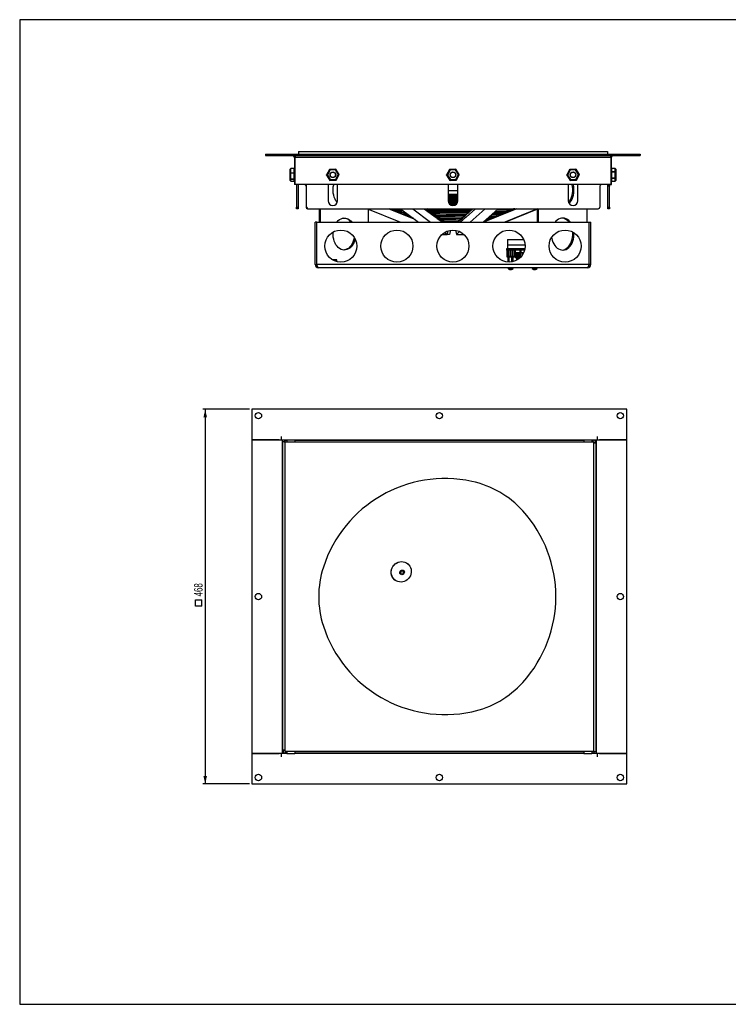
# Model space of a CAD drawing. Extents: x 14 to 1784, y 15 to 1245.
# Tile 1 of 3: x 14 to 899, y 15 to 1245. Entities that reach past the tile are written whole.
import ezdxf
from ezdxf.enums import TextEntityAlignment as Align

# ---------------------------------------------------------------- set-up
doc = ezdxf.new("R2010")
doc.units = 0
doc.header["$LTSCALE"] = 3
doc.linetypes.add('CENTERX2', pattern=[20.32, 12.7, -2.54, 2.54, -2.54])
doc.layers.get('0').update_dxf_attribs({"linetype": 'CONTINUOUS'})
doc.layers.add('LAYER1', color=2, linetype='CONTINUOUS')
doc.layers.add('LAYER2', color=3, linetype='CENTERX2')
doc.dimstyles.new('SLDDIMSTYLE0', dxfattribs={"dimtxt": 10.5, "dimasz": 9.906, "dimexe": 0, "dimexo": 0.0625, "dimgap": 2.625, "dimtad": 1, "dimlfac": 0.75, "dimrnd": 1e-09, "dimzin": 12, "dimsah": 1, "dimcen": 0.09, "dimazin": 3, "dimtfac": 1, "dimtofl": 0, "dimtmove": 0, "dimatfit": 3})

# ---------------------------------------------------------------- blocks, each defined once
blk = doc.blocks.new('SW_SYMBOL_MOD_BOX')
at = {"layer": 'LAYER2', "color": 0, "linetype": 'CONTINUOUS'}
for p, q in [((600, 600), (600, 2400)), ((600, 2400), (2400, 2400)), ((600, 600), (2400, 600)), ((2400, 2400), (2400, 600))]:
    blk.add_line(p, q, dxfattribs=at)
blk = doc.blocks.new('_D')
at = {"layer": 'LAYER2', "color": 3, "linetype": 'CONTINUOUS'}
for p, q in [((301.5, 758.3), (243.1, 758.3)), ((246.1, 758.3), (246.1, 290.3)), ((301.5, 290.3), (243.1, 290.3))]:
    blk.add_line(p, q, dxfattribs=at)
for points in [[(246.1, 758.3), (243.9, 748.4), (248.3, 748.4)], [(246.1, 290.3), (248.3, 300.2), (243.9, 300.2)]]:
    blk.add_solid(points, dxfattribs=at)
at = {"layer": 'LAYER2', "color": 3, "linetype": 'CONTINUOUS', "xscale": 0.0044707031, "yscale": 0.0044707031, "zscale": 0.0044707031, "rotation": 90}
blk.add_blockref('SW_SYMBOL_MOD_BOX', (244.7, 509.6), dxfattribs=at)
at = {"layer": 'LAYER2', "color": 3, "linetype": 'CONTINUOUS', "width": 0.7}
blk.add_text('468', height=10.5, rotation=90, dxfattribs=at).set_placement((245.9, 524.6, 17.5), align=Align.BOTTOM_LEFT)

msp = doc.modelspace()

# ---------------------------------------------------------------- linework, layer by layer
at = {"color": 7, "linetype": 'CONTINUOUS'}
for p, q in [((1784.397, 1245), (14.397, 1244.996)), ((14.397, 1244.996), (14.4, 14.996)), ((14.4, 14.996), (1784.4, 15))]:
    msp.add_line(p, q, dxfattribs=at)
at = {"layer": 'LAYER1', "color": 2, "linetype": 'CONTINUOUS'}
for p, q in [((321.52, 1077.219), (321.52, 1075.219)), ((321.52, 1077.219), (789.52, 1077.219)), ((321.52, 1075.219), (789.52, 1075.219)), ((357.52, 1073.219), (357.52, 1039.219)), ((357.52, 1073.219), (358.52, 1073.219)), ((358.52, 1075.219), (358.52, 1073.219)), ((358.52, 1073.219), (752.52, 1073.219)), ((358.52, 1039.219), (358.52, 1073.219)), ((362.52, 1080.219), (362.52, 1077.219)), ((362.52, 1080.219), (748.52, 1080.219)), ((748.52, 1080.219), (748.52, 1077.219)), ((752.52, 1073.219), (752.52, 1075.219)), ((752.52, 1073.219), (752.52, 1039.219)), ((753.52, 1073.219), (752.52, 1073.219)), ((753.52, 1039.219), (753.52, 1073.219)), ((789.52, 1077.219), (789.52, 1075.219)), ((352.22, 1053.232), (352.22, 1057.862)), ((357.32, 1058.963), (353.22, 1058.963)), ((353.22, 1058.954), (353.22, 1058.963)), ((353.22, 1058.958), (353.22, 1058.91)), ((353.22, 1053.651), (353.22, 1058.91)), ((357.32, 1058.91), (353.22, 1058.91)), ((357.32, 1058.91), (357.32, 1058.963)), ((357.32, 1053.651), (357.32, 1058.91)), ((401.219, 1057.859), (397.612, 1051.014)), ((409.119, 1058.263), (401.388, 1057.965)), ((408.696, 1057.246), (408.995, 1057.966)), ((409.12, 1057.9), (408.696, 1057.246)), ((413.42, 1051.624), (409.296, 1058.17)), ((551.219, 1057.859), (547.612, 1051.014)), ((559.119, 1058.263), (551.388, 1057.965)), ((558.696, 1057.246), (558.995, 1057.966)), ((559.12, 1057.9), (558.696, 1057.246)), ((563.42, 1051.624), (559.296, 1058.17)), ((701.219, 1057.859), (697.612, 1051.014)), ((709.119, 1058.263), (701.388, 1057.965)), ((708.696, 1057.246), (708.995, 1057.966)), ((709.12, 1057.9), (708.696, 1057.246)), ((713.42, 1051.624), (709.296, 1058.17)), ((757.82, 1059.15), (753.72, 1059.15)), ((753.72, 1059.15), (753.72, 1059.119)), ((753.72, 1059.119), (753.72, 1054.987)), ((757.82, 1059.119), (753.72, 1059.119)), ((757.82, 1059.119), (757.82, 1059.15)), ((757.82, 1059.119), (757.82, 1054.987)), ((758.82, 1058.027), (758.82, 1054.388)), ((352.22, 1046.589), (352.22, 1053.232)), ((352.22, 1044.577), (352.22, 1046.589)), ((353.22, 1053.651), (353.22, 1053.564)), ((353.22, 1053.651), (357.32, 1053.651)), ((353.22, 1053.564), (353.22, 1053.46)), ((353.22, 1045.917), (353.22, 1053.46)), ((357.32, 1053.46), (353.22, 1053.46)), ((353.22, 1045.917), (357.32, 1045.917)), ((353.22, 1045.917), (353.22, 1045.825)), ((353.22, 1045.825), (353.22, 1045.77)), ((357.32, 1045.77), (353.22, 1045.77)), ((353.22, 1043.485), (353.22, 1045.77)), ((357.32, 1053.46), (357.32, 1053.651)), ((357.32, 1045.917), (357.32, 1053.46)), ((357.32, 1045.776), (357.32, 1045.917)), ((357.32, 1045.77), (357.32, 1045.776)), ((357.32, 1043.485), (357.32, 1045.77)), ((397.62, 1050.815), (401.743, 1044.269)), ((397.934, 1050.998), (398.712, 1050.957)), ((398.712, 1050.957), (397.94, 1050.856)), ((401.888, 1056.984), (398.712, 1050.957)), ((398.712, 1050.957), (402.343, 1045.192)), ((401.888, 1056.984), (401.415, 1057.602)), ((401.535, 1057.678), (401.888, 1056.984)), ((408.696, 1057.246), (401.888, 1056.984)), ((412.327, 1051.482), (408.696, 1057.246)), ((409.151, 1045.455), (412.327, 1051.482)), ((409.82, 1044.58), (413.427, 1051.424)), ((412.327, 1051.482), (413.1, 1051.583)), ((413.105, 1051.441), (412.327, 1051.482)), ((547.62, 1050.815), (551.743, 1044.269)), ((547.934, 1050.998), (548.712, 1050.957)), ((548.712, 1050.957), (547.94, 1050.856)), ((551.888, 1056.984), (548.712, 1050.957)), ((548.712, 1050.957), (552.343, 1045.192)), ((551.888, 1056.984), (551.415, 1057.602)), ((551.535, 1057.678), (551.888, 1056.984)), ((558.696, 1057.246), (551.888, 1056.984)), ((562.327, 1051.482), (558.696, 1057.246)), ((559.151, 1045.455), (562.327, 1051.482)), ((559.82, 1044.58), (563.427, 1051.424)), ((562.327, 1051.482), (563.1, 1051.583)), ((563.105, 1051.441), (562.327, 1051.482)), ((697.62, 1050.815), (701.743, 1044.269)), ((697.934, 1050.998), (698.712, 1050.957)), ((698.712, 1050.957), (697.94, 1050.856)), ((701.888, 1056.984), (698.712, 1050.957)), ((698.712, 1050.957), (702.343, 1045.192)), ((701.888, 1056.984), (701.415, 1057.602)), ((701.535, 1057.678), (701.888, 1056.984)), ((708.696, 1057.246), (701.888, 1056.984)), ((712.327, 1051.482), (708.696, 1057.246)), ((709.151, 1045.455), (712.327, 1051.482)), ((709.82, 1044.58), (713.427, 1051.424)), ((712.327, 1051.482), (713.1, 1051.583)), ((713.105, 1051.441), (712.327, 1051.482)), ((753.72, 1054.987), (753.72, 1054.81)), ((753.72, 1054.987), (757.82, 1054.987)), ((753.72, 1054.81), (753.72, 1047.079)), ((757.82, 1054.81), (753.72, 1054.81)), ((753.72, 1047.079), (757.82, 1047.079)), ((753.72, 1047.079), (753.72, 1046.91)), ((753.72, 1046.91), (753.72, 1043.312)), ((757.82, 1046.91), (753.72, 1046.91)), ((757.82, 1054.911), (757.82, 1054.987)), ((757.82, 1054.81), (757.82, 1054.911)), ((757.82, 1054.81), (757.82, 1047.079)), ((757.82, 1046.98), (757.82, 1047.079)), ((757.82, 1046.91), (757.82, 1046.98)), ((757.82, 1046.91), (757.82, 1043.312)), ((758.82, 1054.388), (758.82, 1047.581)), ((758.82, 1047.581), (758.82, 1044.412)), ((353.22, 1043.485), (357.32, 1043.485)), ((353.22, 1043.485), (353.22, 1043.476)), ((353.22, 1043.476), (357.32, 1043.476)), ((357.32, 1043.476), (357.32, 1043.485)), ((358.52, 1039.219), (357.52, 1039.219)), ((752.52, 1039.219), (358.52, 1039.219)), ((360.02, 1038.991), (360.02, 1039.219)), ((362.02, 1038.991), (360.02, 1038.991)), ((360.02, 1038.991), (360.02, 1010.819)), ((362.02, 1039.219), (362.02, 1038.991)), ((362.02, 1038.991), (362.02, 1010.819)), ((370.62, 1039.219), (371.434, 1038.405)), ((372.02, 1036.991), (372.02, 1010.819)), ((372.713, 1010.819), (372.713, 1038.991)), ((399.52, 1039.219), (399.52, 1018.819)), ((401.919, 1044.539), (402.343, 1045.192)), ((401.92, 1044.175), (409.651, 1044.474)), ((402.343, 1045.192), (402.044, 1044.473)), ((402.343, 1045.192), (409.151, 1045.455)), ((409.505, 1044.761), (409.151, 1045.455)), ((409.151, 1045.455), (409.624, 1044.837)), ((411.52, 1018.819), (411.52, 1039.219)), ((549.52, 1039.219), (549.52, 1018.819)), ((551.919, 1044.539), (552.343, 1045.192)), ((551.92, 1044.175), (559.651, 1044.474)), ((552.343, 1045.192), (552.044, 1044.473)), ((552.343, 1045.192), (559.151, 1045.455)), ((559.505, 1044.761), (559.151, 1045.455)), ((559.151, 1045.455), (559.624, 1044.837)), ((561.52, 1018.819), (561.52, 1039.219)), ((699.52, 1039.219), (699.52, 1018.819)), ((701.919, 1044.539), (702.343, 1045.192)), ((701.92, 1044.175), (709.651, 1044.474)), ((702.343, 1045.192), (702.044, 1044.473)), ((702.343, 1045.192), (709.151, 1045.455)), ((709.505, 1044.761), (709.151, 1045.455)), ((709.151, 1045.455), (709.624, 1044.837)), ((711.52, 1018.819), (711.52, 1039.219)), ((739.02, 1036.991), (739.02, 1010.819)), ((740.42, 1039.219), (739.605, 1038.405)), ((749.02, 1038.405), (749.02, 1039.219)), ((749.02, 1038.405), (751.02, 1038.405)), ((749.02, 1036.991), (749.02, 1038.405)), ((751.02, 1036.991), (749.02, 1036.991)), ((749.02, 1010.819), (749.02, 1036.991)), ((751.02, 1038.405), (751.02, 1039.219)), ((751.02, 1038.405), (751.02, 1036.991)), ((751.02, 1010.819), (751.02, 1036.991)), ((752.52, 1039.219), (753.52, 1039.219)), ((753.72, 1043.312), (757.82, 1043.312)), ((753.72, 1043.312), (753.72, 1043.304)), ((753.72, 1043.304), (753.72, 1043.289)), ((753.72, 1043.289), (757.82, 1043.289)), ((757.82, 1043.289), (757.82, 1043.312)), ((758.749, 1044.02), (758.82, 1044.412)), ((556.931, 1031.747), (556.901, 1031.747)), ((360.02, 1010.819), (362.02, 1010.819)), ((360.02, 1008.819), (360.02, 1010.819)), ((362.02, 1008.819), (360.02, 1008.819)), ((362.02, 1010.819), (362.02, 1008.819)), ((374.713, 1008.819), (737.02, 1008.819)), ((388.428, 1008.819), (388.428, 992.219)), ((389.842, 1008.819), (389.842, 992.219)), ((448.944, 1008.819), (489.974, 992.219)), ((475.419, 1008.819), (507.72, 995.751)), ((478.562, 1008.087), (476.752, 1008.819)), ((478.021, 1008.819), (478.021, 1008.498)), ((490.104, 1008.819), (512.481, 992.219)), ((505.2, 1008.819), (527.577, 992.219)), ((519.739, 1008.819), (533.371, 998.706)), ((522.674, 1008.819), (545.051, 992.219)), ((524.772, 1007.802), (523.401, 1008.819)), ((551.592, 1014.408), (559.417, 1014.386)), ((555.36, 1017.702), (561.29, 1017.687)), ((561.847, 992.219), (580.5, 1008.819)), ((583.618, 1008.819), (572.022, 998.5)), ((595.737, 1008.819), (577.084, 992.219)), ((579.894, 1008.819), (578.53, 1007.606)), ((611.775, 1008.819), (593.123, 992.219)), ((593.282, 992.219), (634.312, 1008.819)), ((634.495, 1008.819), (608.245, 998.199)), ((661.09, 1008.794), (620.123, 992.219)), ((632.979, 1008.819), (629.274, 1007.32)), ((630.929, 1007.99), (630.929, 1008.819)), ((631.53, 1008.819), (630.929, 1008.809)), ((661.09, 992.219), (661.09, 1008.819)), ((662.504, 992.219), (662.504, 1008.819)), ((722.611, 1008.819), (722.611, 992.219)), ((749.02, 1010.819), (751.02, 1010.819)), ((749.02, 1008.819), (749.02, 1010.819)), ((751.02, 1008.819), (749.02, 1008.819)), ((751.02, 1010.819), (751.02, 1008.819)), ((449.95, 992.219), (449.95, 1008.413)), ((483.221, 1006.202), (478.89, 1007.954)), ((482.212, 1007.14), (480.264, 1007.928)), ((482.212, 1007.902), (482.212, 1006.808)), ((487.614, 1004.425), (483.242, 1006.194)), ((486.45, 1005.425), (484.612, 1006.169)), ((486.45, 1006.143), (486.45, 1005.098)), ((492.057, 1002.627), (487.64, 1004.414)), ((490.732, 1003.693), (489.01, 1004.389)), ((490.732, 1004.365), (490.732, 1003.371)), ((496.55, 1000.81), (492.087, 1002.615)), ((495.064, 1001.94), (493.462, 1002.588)), ((495.064, 1002.567), (495.064, 1001.623)), ((501.092, 998.972), (496.583, 1000.796)), ((499.441, 1000.169), (497.958, 1000.769)), ((499.441, 1000.749), (499.441, 999.857)), ((505.686, 997.113), (501.134, 998.955)), ((503.864, 998.38), (502.502, 998.931)), ((503.864, 998.612), (503.864, 998.073)), ((505.052, 997.114), (505.909, 997.094)), ((506.121, 996.937), (505.722, 997.099)), ((527.096, 1006.078), (524.953, 1007.668)), ((529.451, 1004.331), (527.327, 1005.907)), ((528.469, 1002.343), (528.604, 1002.342)), ((531.836, 1002.562), (529.728, 1004.126)), ((534.256, 1000.767), (532.156, 1002.325)), ((533.402, 998.683), (533.721, 998.681)), ((533.403, 998.683), (535.827, 996.885)), ((536.71, 998.946), (534.611, 1000.504)), ((535.91, 996.823), (538.315, 995.039)), ((535.91, 996.823), (536.62, 996.819)), ((539.203, 997.097), (537.093, 998.662)), ((541.738, 995.217), (539.603, 996.8)), ((566.209, 996.641), (564.441, 995.067)), ((568.289, 998.492), (566.54, 996.935)), ((569.909, 996.619), (567.916, 994.846)), ((570.349, 1000.325), (568.607, 998.775)), ((569.12, 996.624), (569.909, 996.619)), ((571.991, 998.472), (569.982, 996.684)), ((572.387, 1002.139), (570.644, 1000.588)), ((571.62, 998.474), (571.991, 998.472)), ((574.404, 1003.934), (572.655, 1002.377)), ((576.401, 1005.711), (574.638, 1004.142)), ((578.376, 1007.468), (576.596, 1005.885)), ((602.111, 996.331), (598.21, 994.752)), ((603.572, 996.308), (599.192, 994.536)), ((600.454, 995.66), (600.454, 996.325)), ((606.694, 998.185), (602.841, 996.626)), ((608.16, 998.165), (603.747, 996.379)), ((604.947, 997.478), (604.947, 998.181)), ((611.231, 1000.021), (607.399, 998.47)), ((609.394, 999.277), (609.394, 1000.018)), ((615.723, 1001.838), (611.892, 1000.288)), ((612.628, 1000.002), (612.697, 1000)), ((613.794, 1001.058), (613.794, 1001.835)), ((620.168, 1003.636), (616.321, 1002.08)), ((618.147, 1002.819), (618.147, 1003.635)), ((624.567, 1005.416), (620.696, 1003.85)), ((661.09, 1008.413), (621.065, 992.219)), ((622.454, 1004.561), (622.454, 1005.415)), ((628.919, 1007.177), (625.012, 1005.596)), ((626.714, 1006.285), (626.714, 1007.175)), ((385.52, 992.219), (383.52, 992.219)), ((383.52, 939.219), (383.52, 992.219)), ((385.52, 939.219), (385.52, 992.219)), ((385.59, 939.219), (385.59, 992.219)), ((385.59, 992.219), (725.449, 992.219)), ((538.445, 994.943), (540.842, 993.164)), ((538.445, 994.943), (539.405, 994.936)), ((541.008, 993.042), (542.116, 992.219)), ((541.008, 993.042), (542.112, 993.033)), ((544.322, 993.3), (542.141, 994.918)), ((545.778, 992.219), (544.708, 993.013)), ((561.989, 992.885), (561.241, 992.219)), ((564.109, 994.772), (562.304, 993.166)), ((564.532, 992.867), (565.683, 992.858)), ((565.683, 992.858), (564.965, 992.219)), ((567.806, 994.748), (565.821, 992.981)), ((566.773, 994.755), (567.806, 994.748)), ((594.261, 992.541), (593.465, 992.219)), ((597.484, 994.459), (594.101, 993.09)), ((598.938, 994.434), (594.574, 992.668)), ((595.916, 993.824), (595.916, 994.451)), ((597.106, 994.306), (595.916, 994.272)), ((596.953, 994.244), (595.916, 994.226)), ((598.822, 994.441), (599.176, 994.434)), ((601.624, 996.134), (600.454, 996.116)), ((725.449, 939.219), (725.449, 992.219)), ((725.52, 939.219), (725.52, 992.219)), ((725.52, 992.219), (727.52, 992.219)), ((727.52, 939.219), (727.52, 992.219)), ((541.806, 976.777), (548.393, 976.777)), ((545.048, 979.259), (548.393, 976.777)), ((548.393, 976.777), (549.378, 981.253)), ((551.307, 976.777), (548.393, 976.777)), ((552.256, 981.951), (551.307, 976.777)), ((558.784, 981.951), (559.733, 976.777)), ((563.821, 980.415), (559.733, 976.777)), ((559.733, 976.777), (569.234, 976.777)), ((623.47, 970.319), (623.47, 963.819)), ((623.47, 970.319), (643.806, 970.319)), ((623.47, 963.819), (645.456, 963.819)), ((623.47, 963.819), (623.47, 958.819)), ((622.22, 958.819), (622.22, 957.219)), ((645.229, 958.819), (622.22, 958.819)), ((644.885, 957.219), (622.22, 957.219)), ((623.22, 957.019), (623.22, 957.219)), ((623.22, 948.519), (623.22, 957.019)), ((623.22, 957.019), (624.72, 957.019)), ((633.22, 948.519), (623.22, 948.519)), ((623.22, 948.319), (623.22, 948.519)), ((633.22, 948.319), (623.22, 948.319)), ((624.345, 942.254), (624.345, 948.319)), ((624.72, 957.019), (624.72, 957.219)), ((624.72, 949.119), (624.72, 957.019)), ((626.72, 949.119), (624.72, 949.119)), ((625.865, 942.222), (625.865, 948.319)), ((626.72, 957.019), (626.72, 957.219)), ((626.72, 957.019), (626.72, 949.119)), ((626.72, 957.019), (627.22, 957.019)), ((627.22, 957.019), (627.22, 957.219)), ((627.22, 949.119), (627.22, 957.019)), ((629.22, 949.119), (627.22, 949.119)), ((629.039, 942.532), (629.039, 948.319)), ((629.22, 957.019), (629.22, 957.219)), ((629.22, 957.019), (629.22, 949.119)), ((629.22, 957.019), (629.72, 957.019)), ((629.72, 957.019), (629.72, 957.219)), ((629.72, 949.119), (629.72, 957.019)), ((631.72, 949.119), (629.72, 949.119)), ((630.694, 942.9), (630.694, 948.319)), ((631.72, 957.019), (631.72, 957.219)), ((631.72, 957.019), (631.72, 949.119)), ((631.72, 957.019), (633.22, 957.019)), ((633.02, 947.919), (633.02, 948.319)), ((634.97, 947.919), (633.02, 947.919)), ((633.22, 957.019), (633.22, 957.219)), ((633.22, 957.019), (633.22, 948.519)), ((633.22, 948.319), (633.22, 948.519)), ((633.52, 953.919), (633.52, 957.219)), ((639.52, 953.919), (633.52, 953.919)), ((634.97, 946.419), (634.97, 953.919)), ((635.64, 946.419), (635.64, 953.919)), ((637.4, 946.419), (637.4, 953.919)), ((638.07, 946.647), (638.07, 953.919)), ((639.52, 953.919), (639.52, 957.219)), ((640.02, 955.419), (639.52, 955.419)), ((640.02, 948.444), (640.02, 955.419)), ((640.52, 953.919), (640.52, 957.219)), ((643.716, 953.919), (640.52, 953.919)), ((641.97, 950.844), (641.97, 953.919)), ((642.64, 951.88), (642.64, 953.919)), ((383.52, 939.219), (385.52, 939.219)), ((725.449, 939.219), (385.59, 939.219)), ((723.52, 935.219), (387.52, 935.219)), ((404.984, 945.219), (410.27, 945.219)), ((410.47, 944.719), (405.837, 944.719)), ((410.47, 944.719), (410.27, 945.219)), ((410.47, 942.868), (410.47, 944.719)), ((624.51, 935.029), (624.51, 934.216)), ((624.51, 935.029), (630.044, 935.029)), ((630.044, 935.029), (630.53, 935.029)), ((630.53, 934.216), (630.53, 935.029)), ((635.64, 946.419), (634.97, 946.419)), ((635.245, 945.419), (635.245, 946.419)), ((636.371, 945.419), (635.245, 945.419)), ((637.782, 946.419), (637.4, 946.419)), ((654.51, 935.029), (654.51, 934.216)), ((654.51, 935.029), (660.044, 935.029)), ((660.044, 935.029), (660.53, 935.029)), ((660.53, 934.216), (660.53, 935.029)), ((727.52, 939.219), (725.52, 939.219)), ((624.51, 934.216), (630.044, 934.216)), ((626.609, 932.905), (626.292, 932.905)), ((626.821, 932.833), (626.821, 932.756)), ((627.806, 932.905), (627.107, 932.905)), ((627.138, 932.905), (627.138, 932.756)), ((627.202, 932.905), (627.202, 932.756)), ((627.901, 932.769), (627.901, 932.756)), ((628.219, 932.861), (628.219, 932.756)), ((628.717, 932.905), (628.335, 932.905)), ((630.044, 934.216), (630.53, 934.216)), ((654.51, 934.216), (660.044, 934.216)), ((656.609, 932.905), (656.292, 932.905)), ((656.821, 932.833), (656.821, 932.756)), ((657.806, 932.905), (657.107, 932.905)), ((657.138, 932.905), (657.138, 932.756)), ((657.202, 932.905), (657.202, 932.756)), ((657.901, 932.769), (657.901, 932.756)), ((658.219, 932.861), (658.219, 932.756)), ((658.717, 932.905), (658.335, 932.905)), ((660.044, 934.216), (660.53, 934.216)), ((304.52, 758.314), (304.52, 720.314)), ((772.52, 758.314), (304.52, 758.314)), ((772.52, 720.314), (772.52, 758.314)), ((304.52, 720.314), (304.52, 328.314)), ((338.52, 720.314), (304.52, 720.314)), ((304.52, 720.314), (341.52, 720.314)), ((341.52, 720.314), (341.52, 724.314)), ((341.52, 720.314), (342.52, 720.314)), ((342.52, 328.314), (342.52, 720.314)), ((342.52, 720.314), (348.02, 720.314)), ((344.395, 717.814), (343.02, 717.814)), ((343.02, 332.314), (343.02, 717.814)), ((345.02, 717.814), (344.395, 717.814)), ((345.02, 719.814), (345.02, 718.438)), ((345.02, 719.814), (348.02, 719.814)), ((345.02, 717.814), (345.02, 718.438)), ((731.52, 717.314), (345.52, 717.314)), ((345.52, 717.314), (345.52, 331.314)), ((348.02, 720.314), (348.02, 717.314)), ((348.02, 720.314), (358.02, 720.314)), ((358.02, 720.314), (719.02, 720.314)), ((358.02, 720.314), (358.02, 717.314)), ((358.02, 719.814), (719.02, 719.814)), ((719.02, 720.314), (719.02, 717.314)), ((719.02, 720.314), (729.02, 720.314)), ((729.02, 720.314), (734.52, 720.314)), ((729.02, 720.314), (729.02, 717.314)), ((729.02, 719.814), (730.52, 719.814)), ((730.52, 717.814), (730.52, 719.814)), ((731.52, 331.314), (731.52, 717.314)), ((732.02, 716.314), (734.02, 716.314)), ((734.02, 716.314), (734.02, 330.814)), ((734.52, 720.314), (734.52, 328.314)), ((734.52, 720.314), (735.52, 720.314)), ((735.52, 724.314), (735.52, 720.314)), ((735.52, 720.314), (772.52, 720.314)), ((772.52, 720.314), (738.52, 720.314)), ((772.52, 328.314), (772.52, 720.314)), ((491.387, 555.238), (491.128, 554.84)), ((500.219, 564.163), (500.204, 564.179)), ((486.518, 543.102), (486.538, 543.096)), ((345.02, 332.314), (343.02, 332.314)), ((304.52, 328.314), (338.52, 328.314)), ((304.52, 328.314), (304.52, 290.314)), ((341.52, 328.314), (304.52, 328.314)), ((342.52, 328.314), (341.52, 328.314)), ((341.52, 324.314), (341.52, 328.314)), ((348.02, 328.314), (342.52, 328.314)), ((345.52, 331.314), (731.52, 331.314)), ((346.52, 330.814), (346.52, 328.814)), ((348.02, 328.814), (346.52, 328.814)), ((348.02, 331.314), (348.02, 328.314)), ((348.02, 328.314), (358.02, 328.314)), ((358.02, 331.314), (358.02, 328.314)), ((719.02, 328.814), (358.02, 328.814)), ((719.02, 328.314), (358.02, 328.314)), ((719.02, 331.314), (719.02, 328.314)), ((719.02, 328.314), (729.02, 328.314)), ((729.02, 331.314), (729.02, 328.314)), ((732.02, 328.814), (729.02, 328.814)), ((734.52, 328.314), (729.02, 328.314)), ((732.02, 330.814), (732.02, 330.19)), ((732.02, 330.814), (732.644, 330.814)), ((732.02, 328.814), (732.02, 330.19)), ((732.644, 330.814), (734.02, 330.814)), ((735.52, 328.314), (734.52, 328.314)), ((735.52, 328.314), (735.52, 324.314)), ((772.52, 328.314), (735.52, 328.314)), ((738.52, 328.314), (772.52, 328.314)), ((772.52, 290.314), (772.52, 328.314)), ((304.52, 290.314), (772.52, 290.314))]:
    msp.add_line(p, q, dxfattribs=at)
at = {"layer": 'LAYER1', "color": 2, "linetype": 'CONTINUOUS', "flags": 128}
for points in [[(352.22, 1057.862), (352.296, 1058.28), (352.513, 1058.634)], [(352.513, 1058.603), (352.296, 1058.263), (352.22, 1057.862)], [(401.219, 1057.859), (401.249, 1057.901), (401.289, 1057.935)], [(401.289, 1057.935), (401.337, 1057.956), (401.388, 1057.965)], [(409.119, 1058.263), (409.171, 1058.259), (409.22, 1058.241)], [(409.22, 1058.241), (409.263, 1058.21), (409.296, 1058.17)], [(551.219, 1057.859), (551.249, 1057.901), (551.289, 1057.935)], [(551.289, 1057.935), (551.337, 1057.956), (551.388, 1057.965)], [(559.119, 1058.263), (559.171, 1058.259), (559.22, 1058.241)], [(559.22, 1058.241), (559.263, 1058.21), (559.296, 1058.17)], [(701.219, 1057.859), (701.249, 1057.901), (701.289, 1057.935)], [(701.289, 1057.935), (701.337, 1057.956), (701.388, 1057.965)], [(709.119, 1058.263), (709.171, 1058.259), (709.22, 1058.241)], [(709.22, 1058.241), (709.263, 1058.21), (709.296, 1058.17)], [(758.527, 1058.805), (758.744, 1058.448), (758.82, 1058.027)], [(758.82, 1058.027), (758.744, 1058.445), (758.527, 1058.799)], [(352.22, 1053.232), (352.296, 1053.392), (352.513, 1053.528)], [(352.513, 1053.393), (352.296, 1053.319), (352.22, 1053.232)], [(352.22, 1046.589), (352.296, 1046.332), (352.513, 1046.114)], [(352.513, 1046.01), (352.296, 1046.276), (352.22, 1046.589)], [(397.589, 1050.913), (397.594, 1050.965), (397.612, 1051.014)], [(397.62, 1050.815), (397.598, 1050.862), (397.589, 1050.913)], [(413.42, 1051.624), (413.441, 1051.577), (413.45, 1051.525)], [(413.45, 1051.525), (413.445, 1051.473), (413.427, 1051.424)], [(547.589, 1050.913), (547.594, 1050.965), (547.612, 1051.014)], [(547.62, 1050.815), (547.598, 1050.862), (547.589, 1050.913)], [(563.42, 1051.624), (563.441, 1051.577), (563.45, 1051.525)], [(563.45, 1051.525), (563.445, 1051.473), (563.427, 1051.424)], [(697.589, 1050.913), (697.594, 1050.965), (697.612, 1051.014)], [(697.62, 1050.815), (697.598, 1050.862), (697.589, 1050.913)], [(713.42, 1051.624), (713.441, 1051.577), (713.45, 1051.525)], [(713.45, 1051.525), (713.445, 1051.473), (713.427, 1051.424)], [(758.527, 1054.811), (758.744, 1054.617), (758.82, 1054.388)], [(758.82, 1054.388), (758.744, 1054.549), (758.527, 1054.686)], [(758.527, 1047.226), (758.744, 1047.389), (758.82, 1047.581)], [(758.82, 1047.581), (758.744, 1047.324), (758.527, 1047.107)], [(352.22, 1044.577), (352.296, 1044.159), (352.513, 1043.804)], [(352.513, 1043.836), (352.296, 1044.176), (352.22, 1044.577)], [(357.32, 1043.534), (357.321, 1043.476), (357.322, 1043.476), (357.337, 1043.477), (357.363, 1043.481), (357.403, 1043.494), (357.451, 1043.525), (357.493, 1043.577), (357.517, 1043.645), (357.516, 1043.675)], [(372.7, 1039.219), (372.704, 1039.187), (372.713, 1038.991)], [(401.819, 1044.198), (401.777, 1044.229), (401.743, 1044.269)], [(401.92, 1044.175), (401.868, 1044.18), (401.819, 1044.198)], [(411.084, 1016.576), (410.765, 1016.946), (409.407, 1018.804), (408.236, 1020.901), (407.273, 1023.199), (406.536, 1025.659), (406.036, 1028.236), (405.785, 1030.884), (405.785, 1033.555), (406.036, 1036.203), (406.536, 1038.78), (406.648, 1039.219)], [(409.75, 1044.504), (409.703, 1044.483), (409.651, 1044.474)], [(409.82, 1044.58), (409.79, 1044.538), (409.75, 1044.504)], [(551.819, 1044.198), (551.777, 1044.229), (551.743, 1044.269)], [(551.92, 1044.175), (551.868, 1044.18), (551.819, 1044.198)], [(559.75, 1044.504), (559.703, 1044.483), (559.651, 1044.474)], [(559.82, 1044.58), (559.79, 1044.538), (559.75, 1044.504)], [(699.955, 1016.576), (700.274, 1016.946), (701.633, 1018.804), (702.803, 1020.901), (703.766, 1023.199), (704.504, 1025.659), (705.003, 1028.236), (705.255, 1030.884), (705.255, 1033.555), (705.003, 1036.203), (704.504, 1038.78), (704.392, 1039.219)], [(700.445, 1015.618), (701.689, 1016.946), (703.047, 1018.804), (704.218, 1020.901), (705.18, 1023.199), (705.918, 1025.659), (706.417, 1028.236), (706.669, 1030.884), (706.669, 1033.555), (706.417, 1036.203), (705.918, 1038.78), (705.806, 1039.219)], [(701.819, 1044.198), (701.777, 1044.229), (701.743, 1044.269)], [(701.92, 1044.175), (701.868, 1044.18), (701.819, 1044.198)], [(709.75, 1044.504), (709.703, 1044.483), (709.651, 1044.474)], [(709.82, 1044.58), (709.79, 1044.538), (709.75, 1044.504)], [(758.82, 1044.412), (758.744, 1043.994), (758.527, 1043.64)], [(758.527, 1043.634), (758.744, 1043.991), (758.749, 1044.02)], [(758.655, 1043.797), (758.66, 1043.803), (758.755, 1044.018)], [(758.755, 1044.018), (758.756, 1044.019), (758.815, 1044.304)], [(549.52, 1031.762), (558.086, 1031.745), (561.52, 1031.738)], [(549.52, 1027.162), (558.086, 1027.145), (561.52, 1027.138)], [(549.52, 1025.636), (553.098, 1025.629), (561.52, 1025.612)], [(549.52, 1024.091), (555.889, 1024.078), (561.52, 1024.066)], [(549.52, 1022.527), (557.605, 1022.509), (561.52, 1022.5)], [(549.52, 1020.943), (556.489, 1020.927), (561.52, 1020.915)], [(556.904, 1027.147), (558.032, 1027.145), (561.52, 1027.138)], [(549.52, 1019.34), (557.618, 1019.32), (561.52, 1019.31)], [(549.707, 1017.717), (554.932, 1017.703), (561.327, 1017.687)], [(550.311, 1016.073), (556.776, 1016.056), (560.711, 1016.045)], [(556.354, 1016.057), (556.742, 1016.056), (560.746, 1016.044)], [(632.93, 1008.799), (632.449, 1008.791), (630.929, 1008.774)], [(410.541, 992.219), (410.765, 992.492), (412.286, 994.077), (413.943, 995.361), (415.706, 996.321), (417.544, 996.941), (419.423, 997.208), (421.312, 997.119), (423.175, 996.675), (424.979, 995.883), (426.693, 994.758), (428.285, 993.321), (429.251, 992.219)], [(478.694, 1007.96), (479.369, 1007.941), (481.607, 1007.908), (484.875, 1007.875), (489.127, 1007.842), (491.441, 1007.827)], [(482.97, 1006.202), (483.493, 1006.186), (485.913, 1006.149), (489.534, 1006.112), (493.799, 1006.078)], [(524.811, 1007.668), (530.999, 1007.644), (539.768, 1007.611), (548.738, 1007.578), (557.783, 1007.545), (566.775, 1007.512), (575.59, 1007.48), (578.376, 1007.469)], [(527.155, 1005.908), (531.524, 1005.889), (540.735, 1005.852), (550.176, 1005.815), (559.685, 1005.778), (569.096, 1005.741), (576.569, 1005.711)], [(529.504, 1004.127), (533.377, 1004.109), (541.968, 1004.072), (550.764, 1004.035), (559.616, 1003.998), (568.374, 1003.961), (574.606, 1003.934)], [(531.851, 1002.326), (538.943, 1002.293), (547.023, 1002.256), (555.22, 1002.218), (563.397, 1002.181), (571.419, 1002.144), (572.632, 1002.138)], [(534.28, 1000.505), (540.054, 1000.476), (547.505, 1000.439), (555.062, 1000.402), (562.602, 1000.364), (570.003, 1000.327), (570.632, 1000.324)], [(536.742, 998.664), (542.463, 998.632), (550.307, 998.59), (558.228, 998.548), (566.062, 998.505), (568.571, 998.491)], [(539.229, 996.803), (544.955, 996.768), (552.006, 996.726), (559.097, 996.684), (566.089, 996.643), (566.531, 996.64)], [(555.467, 1000.4), (562.291, 1000.364), (569.367, 1000.327), (570.345, 1000.322)], [(555.485, 996.706), (558.913, 996.684), (565.543, 996.643), (566.206, 996.638)], [(555.66, 1002.216), (563.075, 1002.181), (570.768, 1002.144), (572.384, 1002.136)], [(599.932, 998.279), (602.762, 998.251), (605.998, 998.209), (607.268, 998.184)], [(601.994, 1000.114), (603.031, 1000.105), (606.342, 1000.068), (608.823, 1000.031), (610.433, 999.994), (611.153, 999.957), (611.099, 999.945)], [(602.014, 1000.133), (605.234, 1000.105), (608.702, 1000.068), (611.303, 1000.031), (611.796, 1000.02)], [(603.49, 996.314), (603.719, 996.309), (603.739, 996.308)], [(604.054, 1001.948), (607.151, 1001.922), (610.664, 1001.885), (613.255, 1001.848), (614.887, 1001.811), (615.536, 1001.773), (615.482, 1001.768)], [(604.072, 1001.964), (604.805, 1001.959), (609.373, 1001.922), (613.041, 1001.885), (615.748, 1001.848), (616.22, 1001.837)], [(606.416, 998.072), (605.565, 998.039), (604.947, 998.027)], [(606.245, 998.003), (605.9, 997.997), (604.947, 997.984)], [(606.105, 1003.774), (611.116, 1003.739), (615.494, 1003.702), (618.848, 1003.665), (620.597, 1003.636)], [(608.115, 1005.562), (609.24, 1005.556), (614.923, 1005.518), (619.57, 1005.481), (623.097, 1005.444), (624.905, 1005.416)], [(608.164, 998.167), (608.179, 998.166), (608.223, 998.165)], [(610.973, 999.92), (609.9, 999.882), (609.394, 999.873)], [(610.816, 999.853), (610.415, 999.845), (609.394, 999.832)], [(610.101, 1007.33), (612.901, 1007.315), (618.288, 1007.282), (622.791, 1007.249), (626.345, 1007.216), (628.905, 1007.183), (629.195, 1007.177)], [(615.192, 1001.736), (613.87, 1001.699), (613.794, 1001.698)], [(615.339, 1001.683), (614.027, 1001.662), (613.794, 1001.66)], [(619.736, 1003.553), (618.688, 1003.516), (618.147, 1003.507)], [(619.677, 1003.49), (619.058, 1003.479), (618.147, 1003.469)], [(623.924, 1005.333), (622.668, 1005.296), (622.454, 1005.293)], [(624.006, 1005.278), (622.72, 1005.259), (622.454, 1005.256)], [(628.315, 1007.113), (627.491, 1007.076), (626.714, 1007.062)], [(628.607, 1007.051), (627.905, 1007.039), (626.714, 1007.026)], [(701.912, 992.219), (701.689, 992.492), (700.168, 994.077), (698.511, 995.361), (696.748, 996.321), (694.91, 996.941), (693.03, 997.208), (691.142, 997.119), (689.279, 996.675), (687.475, 995.883), (685.761, 994.758), (684.168, 993.321), (683.203, 992.219)], [(541.761, 994.92), (546.143, 994.891), (552.508, 994.849), (558.903, 994.807), (564.431, 994.771)], [(544.328, 993.016), (544.672, 993.014), (550.313, 992.972), (556.024, 992.93), (561.697, 992.888), (562.296, 992.884)], [(555.564, 994.829), (558.712, 994.807), (564.106, 994.769)], [(594.122, 992.551), (594.572, 992.541), (594.573, 992.541)], [(595.638, 994.458), (596.729, 994.432), (597.35, 994.404)], [(595.685, 994.5), (597.392, 994.474), (598.111, 994.457)], [(601.792, 996.202), (601.434, 996.184), (600.454, 996.16)], [(433.385, 971.21), (432.917, 969.412), (432.064, 967.027), (430.995, 964.824), (429.728, 962.843), (428.285, 961.118), (426.693, 959.68), (424.979, 958.556), (423.175, 957.764), (421.312, 957.32), (419.423, 957.231), (417.544, 957.498), (415.706, 958.117), (413.943, 959.078), (412.286, 960.362), (410.765, 961.946), (409.407, 963.804), (408.236, 965.901), (407.273, 968.199), (406.536, 970.659), (406.036, 973.236), (405.785, 975.884), (405.785, 978.555), (405.865, 979.735)], [(432.318, 973.074), (432.122, 971.936), (431.502, 969.412), (430.65, 967.027), (429.581, 964.824), (428.314, 962.843), (426.871, 961.118), (425.279, 959.68), (423.565, 958.556), (421.76, 957.764), (419.897, 957.32), (419.189, 957.244)], [(678.722, 973.074), (678.917, 971.936), (679.537, 969.412), (680.389, 967.027), (681.458, 964.824), (682.726, 962.843), (684.168, 961.118), (685.761, 959.68), (687.475, 958.556), (689.279, 957.764), (691.142, 957.32), (693.03, 957.231), (694.91, 957.498), (696.748, 958.117), (698.511, 959.078), (700.168, 960.362), (701.689, 961.946), (703.047, 963.804), (704.218, 965.901), (705.18, 968.199), (705.918, 970.659), (706.417, 973.236), (706.669, 975.884), (706.669, 978.555), (706.654, 978.833)], [(691.851, 957.244), (693.496, 957.498), (695.334, 958.117), (697.097, 959.078), (698.753, 960.362), (700.274, 961.946), (701.633, 963.804), (702.803, 965.901), (703.766, 968.199), (704.504, 970.659), (705.003, 973.236), (705.255, 975.884), (705.255, 978.555), (705.174, 979.735)], [(385.52, 939.219), (385.707, 938.375), (385.973, 938.013)], [(387.52, 935.219), (387.086, 935.466), (386.653, 936.176), (386.219, 937.26), (385.785, 938.587), (385.59, 939.219)], [(725.449, 939.219), (725.015, 937.837), (724.582, 936.624), (724.148, 935.732), (723.715, 935.27), (723.52, 935.219)], [(725.058, 937.971), (725.404, 938.549), (725.52, 939.219)], [(627.138, 932.769), (627.139, 932.769), (627.202, 932.756)], [(657.138, 932.769), (657.139, 932.769), (657.202, 932.756)], [(345.52, 716.983), (345.399, 717.064), (344.395, 717.814)], [(345.02, 718.438), (345.77, 717.435), (345.851, 717.314)], [(730.514, 717.314), (730.514, 717.653), (730.516, 718.789), (730.518, 719.548), (730.52, 719.814)], [(734.02, 716.314), (733.753, 716.312), (732.995, 716.31), (731.859, 716.309), (731.52, 716.308)], [(486.532, 543.147), (485.576, 543.467), (483.746, 544.463), (482.12, 545.767), (480.741, 547.339), (479.654, 549.135), (478.883, 551.104), (478.456, 553.191), (478.379, 555.336), (478.661, 557.478), (479.287, 559.557), (480.531, 561.973), (481.861, 563.697), (483.447, 565.183), (485.245, 566.385), (487.203, 567.273), (489.267, 567.817), (491.377, 568.006), (493.473, 567.83), (495.497, 567.299), (497.389, 566.424), (499.099, 565.233), (500.178, 564.152)], [(501.272, 548.503), (499.972, 546.81), (498.426, 545.347), (496.675, 544.152), (494.767, 543.26), (492.755, 542.694), (490.694, 542.469), (488.638, 542.592), (486.646, 543.06), (484.77, 543.859), (483.062, 544.968), (481.569, 546.356), (480.332, 547.987), (479.383, 549.814), (478.75, 551.789), (478.449, 553.857), (478.488, 555.963), (478.867, 558.048), (479.575, 560.056), (480.593, 561.932), (481.893, 563.625), (483.439, 565.088), (485.19, 566.283), (487.097, 567.175), (489.109, 567.741), (491.171, 567.966), (493.226, 567.843), (495.219, 567.375), (497.095, 566.576), (498.803, 565.467), (500.296, 564.079), (501.533, 562.449), (502.482, 560.621), (503.115, 558.646), (503.416, 556.578), (503.377, 554.472), (502.998, 552.387), (502.29, 550.379), (501.272, 548.503)], [(489.559, 556.11), (490.262, 556.876), (491.17, 557.362), (492.174, 557.509), (493.151, 557.3), (493.984, 556.758), (494.573, 555.951), (494.847, 554.975), (494.772, 553.947), (494.358, 552.993), (493.654, 552.226), (492.746, 551.74), (491.743, 551.593), (490.766, 551.803), (489.933, 552.344), (489.344, 553.152), (489.07, 554.128), (489.145, 555.155), (489.559, 556.11)], [(493.558, 553.512), (493.853, 554.233), (493.86, 555.003), (493.577, 555.703), (493.048, 556.229), (492.353, 556.499), (491.597, 556.472), (490.897, 556.153), (490.359, 555.59), (490.064, 554.869), (490.057, 554.1), (490.34, 553.399), (490.869, 552.874), (491.564, 552.604), (492.319, 552.631), (493.019, 552.95), (493.558, 553.512)], [(490.092, 554.99), (490.532, 555.478), (490.799, 556.078)], [(343.02, 332.314), (343.286, 332.316), (344.045, 332.318), (345.18, 332.319), (345.52, 332.32)], [(346.525, 331.314), (346.525, 330.975), (346.523, 329.839), (346.521, 329.08), (346.52, 328.814)], [(732.02, 330.19), (731.27, 331.193), (731.189, 331.314)], [(731.52, 331.645), (731.641, 331.564), (732.644, 330.814)]]:
    msp.add_lwpolyline(points, dxfattribs=at)
at = {"layer": 'LAYER1', "color": 2, "linetype": 'CONTINUOUS'}
for centre, radius in [((405.52, 1051.219), 3.523), ((405.52, 1051.219), 3.323), ((555.52, 1051.219), 3.524), ((555.52, 1051.219), 3.323), ((705.52, 1051.219), 3.523), ((705.52, 1051.219), 3.323), ((415.52, 962.219), 20), ((485.52, 962.219), 20), ((555.52, 962.219), 20), ((625.52, 962.219), 20), ((695.52, 962.219), 20), ((312.52, 750.314), 4), ((538.52, 750.314), 4), ((764.52, 750.314), 4), ((312.52, 524.314), 4), ((764.52, 524.314), 4), ((312.52, 298.314), 4), ((538.52, 298.314), 4), ((764.52, 298.314), 4)]:
    msp.add_circle(centre, radius, dxfattribs=at)
for centre, radius, start, end in [((355.52, 1073.219), 2, 0, 90), ((755.52, 1073.219), 2, 90, 180), ((353.228, 1057.993), 0.961, 90.515905, 138.153132), ((353.225, 1057.929), 0.981, 90.318753, 136.589601), ((357.325, 1058.772), 0.191, 358.565628, 91.706905), ((357.343, 1058.732), 0.18, 10.09388, 97.386058), ((421.39, 1073.087), 25.274, 217.052654, 217.784042), ((378.943, 1046.347), 25.274, 26.635216, 27.366604), ((432.393, 1048.409), 25.274, 157.052654, 157.784042), ((388.012, 1071.8), 25.274, 326.635216, 327.366604), ((571.39, 1073.087), 25.274, 217.052654, 217.784042), ((528.943, 1046.347), 25.274, 26.635216, 27.366604), ((582.393, 1048.409), 25.274, 157.052654, 157.784042), ((538.012, 1071.8), 25.274, 326.635216, 327.366604), ((721.39, 1073.087), 25.274, 217.052654, 217.784042), ((678.943, 1046.347), 25.274, 26.635216, 27.366604), ((732.393, 1048.409), 25.274, 157.052654, 157.784042), ((688.012, 1071.8), 25.274, 326.635216, 327.366604), ((753.705, 1058.933), 0.187, 85.613597, 174.809483), ((757.81, 1058.168), 0.958, 41.58807, 89.417478), ((757.811, 1058.157), 0.962, 41.864349, 89.454871), ((353.182, 1051.771), 1.881, 88.858541, 110.859298), ((353.187, 1050.032), 3.428, 89.460452, 101.352635), ((353.199, 1047.212), 1.295, 237.982494, 270.897401), ((353.205, 1046.889), 1.119, 231.77993, 270.744277), ((357.343, 1053.473), 0.18, 10.09388, 97.386058), ((357.367, 1053.719), 0.263, 259.584782, 305.435344), ((357.367, 1046.175), 0.263, 259.584782, 305.435344), ((357.324, 1045.966), 0.196, 268.722581, 358.662908), ((396.451, 1025.767), 25.274, 86.635216, 87.366604), ((394.517, 1075.898), 25.274, 277.052654, 277.784042), ((416.523, 1026.541), 25.274, 97.052654, 97.784042), ((414.589, 1076.672), 25.274, 266.635216, 267.366604), ((546.451, 1025.767), 25.274, 86.635216, 87.366604), ((544.517, 1075.898), 25.274, 277.052654, 277.784042), ((566.523, 1026.541), 25.274, 97.052654, 97.784042), ((564.589, 1076.672), 25.274, 266.635216, 267.366604), ((696.451, 1025.767), 25.274, 86.635216, 87.366604), ((694.517, 1075.898), 25.274, 277.052654, 277.784042), ((716.523, 1026.541), 25.274, 97.052654, 97.784042), ((714.589, 1076.672), 25.274, 266.635216, 267.366604), ((753.705, 1054.801), 0.187, 85.613597, 174.809483), ((753.67, 1056.07), 1.262, 263.167787, 272.267794), ((753.67, 1048.34), 1.262, 263.167787, 272.267794), ((753.709, 1047.099), 0.19, 183.694906, 273.270476), ((757.848, 1053.589), 1.398, 60.972411, 91.171444), ((757.85, 1052.897), 1.913, 69.278223, 90.907387), ((757.848, 1048.721), 1.642, 269.028934, 294.435088), ((757.844, 1048.194), 1.284, 268.909694, 302.1312), ((353.228, 1044.446), 0.961, 221.846868, 269.484095), ((357.324, 1043.68), 0.196, 268.722581, 358.662908), ((370.02, 1036.991), 2, 0, 45), ((423.028, 1030.639), 25.274, 146.635216, 147.366604), ((378.646, 1054.029), 25.274, 337.052654, 337.784042), ((432.097, 1056.092), 25.274, 206.635216, 207.366604), ((389.649, 1029.351), 25.274, 37.052654, 37.784042), ((573.028, 1030.639), 25.274, 146.635216, 147.366604), ((528.646, 1054.029), 25.274, 337.052654, 337.784042), ((582.097, 1056.092), 25.274, 206.635216, 207.366604), ((539.649, 1029.351), 25.274, 37.052654, 37.784042), ((723.028, 1030.639), 25.274, 146.635216, 147.366604), ((678.646, 1054.029), 25.274, 337.052654, 337.784042), ((732.097, 1056.092), 25.274, 206.635216, 207.366604), ((689.649, 1029.351), 25.274, 37.052654, 37.784042), ((741.02, 1036.991), 2, 135, 180), ((753.709, 1043.501), 0.19, 183.694906, 273.270476), ((757.811, 1044.282), 0.962, 270.545129, 318.135651), ((757.81, 1044.27), 0.958, 270.582522, 318.41193), ((374.02, 1010.819), 2, 180, 270), ((374.713, 1010.819), 2, 180, 270), ((405.52, 1018.819), 6, 180, 0), ((555.52, 1018.819), 6, 180, 0), ((705.52, 1018.819), 6, 180, 0), ((737.02, 1010.819), 2, 270, 0), ((417.863, 984.887), 12.379, 36.324536, 83.851291), ((498.012, 1504.067), 499.758, 268.767984, 269.78984), ((499.903, 1352.874), 350.347, 268.626594, 269.784011), ((502.763, 1271.763), 271.039, 268.553582, 269.629251), ((505.068, 1158.369), 159.462, 268.361842, 269.420283), ((596.91, 868.216), 128.161, 87.734461, 89.60643), ((594.038, 579.697), 416.724, 88.805776, 89.479565), ((690.401, 984.673), 12.605, 36.776923, 83.398904), ((387.52, 939.219), 4, 180, 270), ((624.72, 935.019), 0.2, 90, 177.134016), ((630.32, 935.019), 0.2, 2.865984, 90), ((654.72, 935.019), 0.2, 90, 177.134016), ((660.32, 935.019), 0.2, 2.865984, 90), ((723.52, 939.219), 4, 270, 0), ((627.52, 936.42), 3.731, 216.210054, 258.073455), ((627.373, 935.723), 3.019, 249.007171, 259.456756), ((627.691, 935.723), 3.019, 249.007171, 259.456756), ((628.173, 933.049), 1.075, 187.682474, 195.819538), ((626.167, 933.049), 1.075, 344.180462, 352.317526), ((628.872, 933.049), 1.075, 187.682474, 195.819538), ((627.31, 935.417), 2.713, 281.200699, 292.196722), ((627.353, 935.707), 3.002, 280.527603, 286.773297), ((627.692, 935.417), 2.713, 281.200699, 292.196722), ((627.52, 936.42), 3.731, 281.926545, 323.789946), ((657.52, 936.42), 3.731, 216.210054, 258.073455), ((657.373, 935.723), 3.019, 249.007171, 259.456756), ((657.691, 935.723), 3.019, 249.007171, 259.456756), ((658.173, 933.049), 1.075, 187.682474, 195.819538), ((656.167, 933.049), 1.075, 344.180462, 352.317526), ((658.872, 933.049), 1.075, 187.682474, 195.819538), ((657.31, 935.417), 2.713, 281.200699, 292.196722), ((657.353, 935.707), 3.002, 280.527603, 286.773297), ((657.692, 935.417), 2.713, 281.200699, 292.196722), ((657.52, 936.42), 3.731, 281.926545, 323.789946), ((730.52, 716.314), 3.5, 360, 90), ((730.52, 716.314), 1.5, 0, 90), ((545.642, 511.978), 159.745, 77.896551, 162.103449), ((554.059, 551.229), 119.601, 42.103449, 77.896551), ((524.275, 524.314), 159.745, 317.896551, 42.103449), ((507.441, 524.314), 119.601, 162.103449, 197.896551), ((545.642, 536.65), 159.745, 197.896551, 282.103449), ((554.059, 497.399), 119.601, 282.103449, 317.896551), ((346.52, 332.314), 3.5, 180, 270), ((346.52, 332.314), 1.5, 180, 270)]:
    msp.add_arc(centre, radius, start, end, dxfattribs=at)

# ---------------------------------------------------------------- dimensions: what is measured, and where the dimension line sits
at = {"layer": 'LAYER2', "color": 3, "linetype": 'CONTINUOUS'}
dim = msp.add_linear_dim(base=(246.108, 290.314), p1=(304.52, 758.314), p2=(304.52, 290.314), angle=90, text='{\\fGDT;o}<>', dimstyle='SLDDIMSTYLE0', dxfattribs=at)
dim.commit()
dim.dimension.update_dxf_attribs({"geometry": '_D', "text_midpoint": (246.108, 528.723), "dimtype": 160})

doc.saveas('drawing.dxf')
